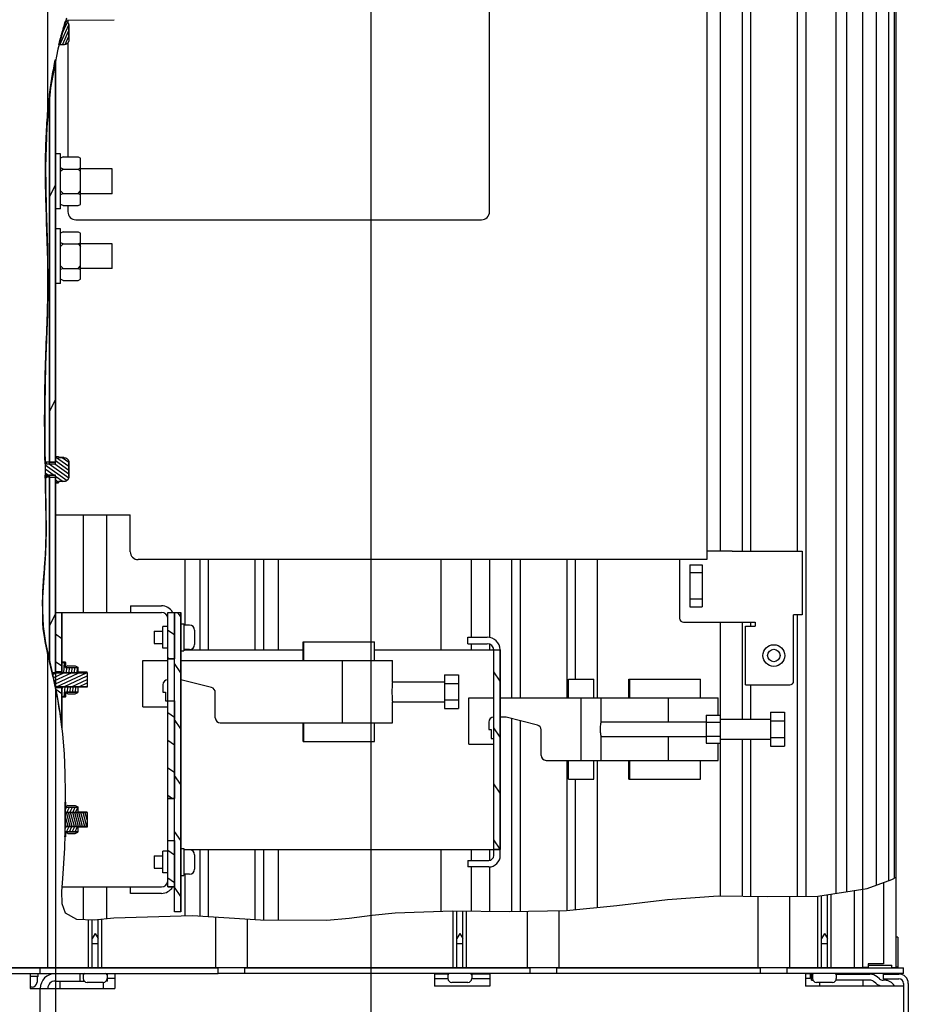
# Paper-space layout 'SUBMITTAL_E1H_1_2' of a CAD drawing. Header units: millimetres. Extents: x 0 to 841, y 0 to 594.
# Tile 4 of 30: x 83 to 172, y 341 to 439. Entities that reach past the tile are written whole.
import ezdxf

# ---------------------------------------------------------------- set-up
doc = ezdxf.new("R2010")
doc.units = ezdxf.units.MM
doc.header["$LTSCALE"] = 46.255
doc.layers.get('0').update_dxf_attribs({"linetype": 'CONTINUOUS'})
for name, color, linetype in [('002___PRT_ALL_AXES', 7, 'CONTINUOUS'), ('02___PRT_ALL_AXES', 7, 'CONTINUOUS'), ('DATUM', 7, 'CONTINUOUS'), ('ROUNDS', 7, 'CONTINUOUS')]:
    doc.layers.add(name, color=color, linetype=linetype)
doc.styles.get("Standard").update_dxf_attribs({"font": 'txt', "width": 0.725})
doc.dimstyles.new('DIMSTYLE_4', dxfattribs={"dimtxt": 3.5, "dimasz": 4.8, "dimexe": 3.2, "dimexo": 1.6, "dimgap": 0.875, "dimtad": 0, "dimtih": 1, "dimtoh": 1, "dimdec": 1, "dimzin": 0, "dimdsep": 46, "dimtxsty": 'STANDARD', "dimblk": 'CLOSED', "dimblk1": 'CLOSED', "dimblk2": 'CLOSED', "dimcen": 0.09, "dimadec": 0, "dimazin": 0, "dimtp": 0.4, "dimtm": 0.4, "dimtfac": 1, "dimtdec": 1, "dimtofl": 0, "dimtmove": 0, "dimatfit": 3, "dimldrblk": 'CLOSED', "dimfxl": 1, "dimtolj": 1, "dimtzin": 0, "dimarcsym": 0})

# ---------------------------------------------------------------- blocks, each defined once
blk = doc.blocks.new('*D73')
at = {"color": 2, "linetype": 'CONTINUOUS'}
blk.add_line((118.478, 453.2), (118.478, 276.37), dxfattribs=at)
at = {"color": 2, "linetype": 'CONTINUOUS', "insert": (116.728, 274.62), "char_height": 3.5, "width": 15.225, "attachment_point": 3, "rotation": 90, "line_spacing_factor": 0.9}
blk.add_mtext('290\\P[11.4]', dxfattribs=at)
blk = doc.blocks.new('_CLOSED')
at = {"color": 0, "linetype": 'BYBLOCK'}
for p, q in [((0, 0), (-1, 0.167)), ((-1, 0.167), (-1, -0.167)), ((-1, -0.167), (0, 0)), ((-1, 0), (0, 0))]:
    blk.add_line(p, q, dxfattribs=at)
blk = doc.blocks.new('*D74')
at = {"color": 2, "linetype": 'CONTINUOUS'}
blk.add_line((86.853, 391.664), (86.853, 276.37), dxfattribs=at)
at = {"color": 2, "linetype": 'CONTINUOUS', "insert": (85.103, 274.62), "char_height": 3.5, "width": 12.6875, "attachment_point": 3, "rotation": 90, "line_spacing_factor": 0.9}
blk.add_mtext('164\\P[6.4]', dxfattribs=at)

psp = doc.layouts.new('SUBMITTAL_E1H_1_2')

# ---------------------------------------------------------------- hatches: boundary and pattern name
at = {"linetype": 'CONTINUOUS'}
h = psp.add_hatch(dxfattribs=at)
h.set_pattern_fill('default__76', color=2, scale=0.241274, angle=245, style=0, pattern_type=0)
h.set_pattern_definition([(245, (0, 0), (0.21866879, -0.10196693), [])])
edge = h.paths.add_edge_path()
edge.add_spline(control_points=[(88.216, 437.192), (88.216, 437.165), (88.212, 437.112), (88.196, 437.037), (88.17, 436.966), (88.135, 436.901), (88.092, 436.842), (88.041, 436.791), (87.984, 436.747), (87.922, 436.713), (87.855, 436.688), (87.786, 436.673), (87.739, 436.669), (87.716, 436.669)], knot_values=[0, 0, 0, 0, 0.090909, 0.181818, 0.272727, 0.363636, 0.454545, 0.545455, 0.636364, 0.727273, 0.818182, 0.909091, 1, 1, 1, 1], degree=3, periodic=0)
edge.add_line((87.716, 436.669), (87.202, 436.669))
edge.add_spline(control_points=[(87.202, 436.669), (87.29, 437.017), (87.49, 437.759), (87.733, 438.593), (87.866, 439.033)], knot_values=[0, 0, 0, 0, 0.5, 1, 1, 1, 1], degree=3, periodic=0)
edge.add_spline(control_points=[(87.866, 439.033), (87.888, 439.026), (87.931, 439.008), (87.992, 438.973), (88.047, 438.93), (88.096, 438.879), (88.138, 438.82), (88.172, 438.756), (88.197, 438.686), (88.212, 438.612), (88.216, 438.56), (88.216, 438.534)], knot_values=[0, 0, 0, 0, 0.111111, 0.222222, 0.333333, 0.444444, 0.555556, 0.666667, 0.777778, 0.888889, 1, 1, 1, 1], degree=3, periodic=0)
edge.add_line((88.216, 438.534), (88.216, 437.192))
h = psp.add_hatch(dxfattribs=at)
h.set_pattern_fill('default__83', color=2, scale=9.081679, angle=245, style=0, pattern_type=0)
h.set_pattern_definition([(245, (0, 0), (8.2308, -3.83808), [])])
edge = h.paths.add_edge_path()
edge.add_line((86.278, 393.362), (86.853, 393.362))
edge.add_line((86.853, 393.362), (86.853, 373.761))
edge.add_line((86.853, 373.761), (86.534, 373.761))
edge.add_arc((0.216, 354.103), 88.528, 12.82967, 13.55431)
edge.add_line((86.278, 374.851), (86.278, 393.362))
edge = h.paths.add_edge_path()
edge.add_spline(control_points=[(86.278, 431.684), (86.358, 432.319), (86.534, 433.535), (86.742, 434.643), (86.853, 435.17)], knot_values=[0, 0, 0, 0, 0.5, 1, 1, 1, 1], degree=3, periodic=0)
edge.add_line((86.853, 435.17), (86.853, 394.864))
edge.add_line((86.853, 394.864), (86.278, 394.864))
edge.add_line((86.278, 394.864), (86.278, 431.684))
h.paths.add_polyline_path([(86.853, 372.318), (86.844, 372.365), (86.853, 372.365)])
h = psp.add_hatch(dxfattribs=at)
h.set_pattern_fill('default__121', color=2, scale=27.163779, angle=45, style=0, pattern_type=0)
h.set_pattern_definition([(45, (0, 0), (-19.2077, 19.2077), [])])
edge = h.paths.add_edge_path()
edge.add_spline(control_points=[(85.603, 382.074), (85.635, 382.526), (85.701, 383.477), (85.831, 385.016), (85.917, 386.752), (85.938, 388.724), (85.897, 390.929), (85.864, 392.533), (85.843, 393.371)], knot_values=[0, 0, 0, 0, 0.166667, 0.333333, 0.5, 0.666667, 0.833333, 1, 1, 1, 1], degree=3, periodic=0)
edge.add_line((85.843, 393.371), (86.253, 393.371))
edge.add_line((86.253, 393.371), (86.253, 374.954))
edge.add_spline(control_points=[(86.253, 374.954), (86.167, 375.313), (86.011, 375.999), (85.821, 376.943), (85.685, 377.78), (85.625, 378.302), (85.603, 378.551)], knot_values=[0, 0, 0, 0, 0.25, 0.5, 0.75, 1, 1, 1, 1], degree=3, periodic=0)
edge.add_line((85.603, 378.551), (85.603, 382.074))
edge = h.paths.add_edge_path()
edge.add_line((86.253, 394.855), (85.815, 394.855))
edge.add_spline(control_points=[(85.815, 394.855), (85.798, 395.788), (85.778, 397.767), (85.78, 401.043), (85.851, 404.714), (86.037, 408.877), (86.133, 412.217), (86.088, 415.653), (85.941, 419.765), (85.849, 423.323), (85.875, 426.469), (86.015, 429.168), (86.163, 430.748), (86.253, 431.476)], knot_values=[0, 0, 0, 0, 0.090909, 0.181818, 0.272727, 0.363636, 0.454545, 0.545455, 0.636364, 0.727273, 0.818182, 0.909091, 1, 1, 1, 1], degree=3, periodic=0)
edge.add_line((86.253, 431.476), (86.253, 394.855))
h = psp.add_hatch(dxfattribs=at)
h.set_pattern_fill('default__80', color=2, scale=12.272802, angle=325, style=0, pattern_type=0)
h.set_pattern_definition([(325, (0, 0), (7.0394, 10.0533), [])])
h.paths.add_polyline_path([(86.253, 393.415), (86.278, 393.415), (86.278, 374.848), (86.253, 374.954)])
edge = h.paths.add_edge_path()
edge.add_arc((133.908, 425.797), 47.993, 172.95392, 173.20156)
edge.add_line((86.278, 431.684), (86.278, 394.811))
edge.add_line((86.278, 394.811), (86.253, 394.811))
edge.add_line((86.253, 394.811), (86.253, 431.478))
h = psp.add_hatch(dxfattribs=at)
h.set_pattern_fill('default__75', color=2, scale=0.317243, angle=325, style=0, pattern_type=0)
h.set_pattern_definition([(325, (0, 0), (0.18196326, 0.25987047), [])])
edge = h.paths.add_edge_path()
edge.add_line((86.853, 393.552), (85.839, 393.552))
edge.add_arc((312.439, 398.243), 226.649, 180.90223, 181.18604)
edge.add_line((85.818, 394.674), (86.853, 394.674))
edge.add_line((86.853, 394.674), (86.853, 395.435))
edge.add_line((86.853, 395.435), (87.166, 395.435))
edge.add_line((87.166, 395.435), (87.166, 395.307))
edge.add_line((87.166, 395.307), (87.716, 395.307))
edge.add_spline(control_points=[(87.716, 395.307), (87.739, 395.307), (87.786, 395.303), (87.855, 395.288), (87.922, 395.263), (87.984, 395.229), (88.041, 395.185), (88.092, 395.134), (88.135, 395.075), (88.17, 395.01), (88.196, 394.939), (88.212, 394.863), (88.216, 394.811), (88.216, 394.784)], knot_values=[0, 0, 0, 0, 0.090909, 0.181818, 0.272727, 0.363636, 0.454545, 0.545455, 0.636364, 0.727273, 0.818182, 0.909091, 1, 1, 1, 1], degree=3, periodic=0)
edge.add_line((88.216, 394.784), (88.216, 393.442))
edge.add_spline(control_points=[(88.216, 393.442), (88.216, 393.415), (88.212, 393.362), (88.196, 393.287), (88.17, 393.216), (88.135, 393.151), (88.092, 393.092), (88.041, 393.041), (87.984, 392.997), (87.922, 392.963), (87.855, 392.938), (87.786, 392.923), (87.739, 392.919), (87.716, 392.919)], knot_values=[0, 0, 0, 0, 0.090909, 0.181818, 0.272727, 0.363636, 0.454545, 0.545455, 0.636364, 0.727273, 0.818182, 0.909091, 1, 1, 1, 1], degree=3, periodic=0)
edge.add_line((87.716, 392.919), (87.166, 392.919))
edge.add_line((87.166, 392.919), (87.166, 392.791))
edge.add_line((87.166, 392.791), (86.853, 392.791))
edge.add_line((86.853, 392.791), (86.853, 393.552))
h = psp.add_hatch(dxfattribs=at)
h.set_pattern_fill('default__119', color=2, scale=0.154657, angle=125, style=0, pattern_type=0)
h.set_pattern_definition([(125, (0, 0), (-0.126687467, -0.08870752), [])])
h.paths.add_polyline_path([(85.838, 393.552), (85.948, 393.552), (85.948, 393.371), (85.842, 393.371)])
h.paths.add_polyline_path([(85.815, 394.855), (85.948, 394.855), (85.948, 394.674), (85.818, 394.674)])
h = psp.add_hatch(dxfattribs=at)
h.set_pattern_fill('default__71', color=2, scale=2.258968, angle=325, style=0, pattern_type=0)
h.set_pattern_definition([(325, (0, 0), (1.29569, 1.850438), [])])
h.paths.add_polyline_path([(86.853, 379.813), (87.503, 379.813), (87.503, 373.841), (86.853, 373.841)])
edge = h.paths.add_edge_path()
edge.add_spline(control_points=[(87.503, 368.303), (87.415, 369.045), (87.22, 370.451), (86.987, 371.7), (86.861, 372.285)], knot_values=[0, 0, 0, 0, 0.5, 1, 1, 1, 1], degree=3, periodic=0)
edge.add_line((86.861, 372.285), (87.503, 372.285))
edge.add_line((87.503, 372.285), (87.503, 368.303))
h.paths.add_polyline_path([(98.128, 356.955), (98.778, 356.955), (98.778, 352.313), (98.128, 352.313)])
h.paths.add_polyline_path([(98.128, 370.955), (98.778, 370.955), (98.778, 361.171), (98.128, 361.171)])
h.paths.add_polyline_path([(98.128, 379.813), (98.778, 379.813), (98.778, 375.171), (98.128, 375.171)])
h = psp.add_hatch(dxfattribs=at)
h.set_pattern_fill('default__68', color=2, scale=3.215515, angle=125, style=0, pattern_type=0)
h.set_pattern_definition([(125, (0, 0), (-2.633996, -1.844344), [])])
h.paths.add_polyline_path([(98.778, 379.813), (99.428, 379.813), (99.428, 349.813), (98.778, 349.813)])
h.paths.add_polyline_path([(130.778, 376.063), (131.428, 376.063), (131.428, 356.063), (130.778, 356.063)])
h = psp.add_hatch(dxfattribs=at)
h.set_pattern_fill('default__70', color=2, scale=0.267221, angle=85, style=0, pattern_type=0)
h.set_pattern_definition([(85, (0, 0), (-0.26620368, 0.0232898), [])])
h.paths.add_polyline_path([(87.503, 372.365), (87.853, 372.365), (89.103, 372.365), (89.103, 371.822), (87.853, 371.822), (87.853, 371.335), (87.503, 371.335)])
h.paths.add_polyline_path([(87.503, 374.791), (87.853, 374.791), (87.853, 374.304), (89.103, 374.304), (89.103, 373.761), (87.853, 373.761), (87.503, 373.761)])
h = psp.add_hatch(dxfattribs=at)
h.set_pattern_fill('default__82', color=2, scale=0.316219, angle=205, style=0, pattern_type=0)
h.set_pattern_definition([(205, (0, 0), (0.13363983, -0.28659155), [])])
edge = h.paths.add_edge_path()
edge.add_line((90.028, 372.365), (86.844, 372.365))
edge.add_arc((8.635, 355.82), 79.94, 11.94502, 12.96937)
edge.add_line((86.535, 373.761), (90.028, 373.761))
edge.add_line((90.028, 373.761), (90.028, 372.365))
h = psp.add_hatch(dxfattribs=at)
h.set_pattern_fill('default__69', color=2, scale=0.259035, angle=245, style=0, pattern_type=0)
h.set_pattern_definition([(245, (0, 0), (0.23476564, -0.10947302), [])])
edge = h.paths.add_edge_path()
edge.add_line((87.853, 360.304), (89.103, 360.304))
edge.add_line((89.103, 360.304), (89.103, 359.761))
edge.add_line((89.103, 359.761), (87.853, 359.761))
edge.add_line((87.853, 359.761), (87.84, 359.761))
edge.add_arc((-47.052, 359.53), 134.892, 0.09821, 0.53592)
edge.add_line((87.835, 360.791), (87.853, 360.791))
edge.add_line((87.853, 360.791), (87.853, 360.304))
edge = h.paths.add_edge_path()
edge.add_line((87.853, 357.335), (87.816, 357.335))
edge.add_arc((7.471, 359.299), 80.369, 358.59953, 359.3343)
edge.add_line((87.834, 358.365), (87.853, 358.365))
edge.add_line((87.853, 358.365), (89.103, 358.365))
edge.add_line((89.103, 358.365), (89.103, 357.822))
edge.add_line((89.103, 357.822), (87.853, 357.822))
edge.add_line((87.853, 357.822), (87.853, 357.335))
h = psp.add_hatch(dxfattribs=at)
h.set_pattern_fill('default__81', color=2, scale=0.199872, angle=285, style=0, pattern_type=0)
h.set_pattern_definition([(285, (0, 0), (0.19306147, 0.05173067), [])])
edge = h.paths.add_edge_path()
edge.add_line((90.028, 358.365), (87.835, 358.365))
edge.add_arc((-17.228, 359.511), 105.069, 359.37542, 0.13643)
edge.add_line((87.84, 359.761), (90.028, 359.761))
edge.add_line((90.028, 359.761), (90.028, 358.365))

# ---------------------------------------------------------------- linework, layer by layer
at = {"color": 7, "linetype": 'CONTINUOUS'}
for p, q in [((86.091, 429.528), (86.091, 507.633)), ((162.041, 476.753), (162.041, 351.374)), ((165.078, 351.669), (165.078, 476.47)), ((166.155, 351.84), (166.155, 476.406)), ((167.716, 476.604), (167.716, 352.088)), ((169.103, 476.751), (169.103, 352.493)), ((170.328, 476.843), (170.328, 352.937)), ((170.903, 476.701), (170.903, 353.192)), ((130.353, 419.94), (130.353, 470.19)), ((161.191, 448.325), (161.191, 385.925)), ((153.466, 447.575), (153.466, 385.925)), ((155.666, 447.575), (155.666, 385.925)), ((156.516, 441.3), (156.516, 385.925)), ((87.955, 439.326), (87.089, 436.214)), ((87.873, 439.03), (87.921, 439.012)), ((87.921, 439.012), (87.983, 438.977)), ((87.983, 438.977), (88.04, 438.934)), ((88.04, 438.934), (88.09, 438.883)), ((88.09, 438.883), (88.134, 438.824)), ((88.103, 439.113), (88.103, 438.865)), ((88.134, 438.824), (88.169, 438.759)), ((88.169, 438.759), (88.194, 438.688)), ((88.194, 438.688), (88.21, 438.613)), ((88.21, 438.613), (88.216, 438.534)), ((88.216, 437.192), (88.216, 438.534)), ((88.134, 436.902), (88.09, 436.843)), ((88.169, 436.967), (88.134, 436.902)), ((88.194, 437.038), (88.169, 436.967)), ((88.21, 437.113), (88.194, 437.038)), ((88.216, 437.192), (88.21, 437.113)), ((87.089, 436.214), (86.364, 432.342)), ((87.716, 436.669), (87.216, 436.669)), ((87.786, 436.674), (87.716, 436.669)), ((87.855, 436.689), (87.786, 436.674)), ((87.921, 436.714), (87.855, 436.689)), ((87.983, 436.749), (87.921, 436.714)), ((88.04, 436.792), (87.983, 436.749)), ((88.09, 436.843), (88.04, 436.792)), ((88.103, 436.861), (88.103, 425.427)), ((86.853, 394.674), (86.853, 434.953)), ((86.364, 432.342), (85.982, 428.409)), ((86.253, 394.674), (86.253, 431.199)), ((86.278, 394.674), (86.278, 431.456)), ((85.982, 428.409), (85.864, 424.452)), ((87.378, 425.738), (86.853, 425.738)), ((87.378, 420.238), (87.378, 425.738)), ((87.628, 425.427), (87.378, 425.302)), ((87.628, 425.427), (89.128, 425.427)), ((89.128, 425.427), (89.378, 425.302)), ((89.378, 420.674), (89.378, 425.302)), ((85.864, 424.452), (85.93, 420.36)), ((87.628, 424.208), (87.378, 424.333)), ((87.628, 424.208), (87.378, 423.958)), ((87.628, 424.208), (89.128, 424.208)), ((89.128, 424.208), (89.378, 424.333)), ((89.128, 424.208), (89.378, 423.958)), ((87.628, 421.768), (87.378, 422.018)), ((87.628, 421.768), (87.378, 421.643)), ((87.628, 421.768), (89.128, 421.768)), ((89.128, 421.768), (89.378, 422.018)), ((89.128, 421.768), (89.378, 421.643)), ((85.93, 420.36), (86.058, 416.279)), ((87.378, 420.238), (86.853, 420.238)), ((87.628, 420.549), (87.378, 420.674)), ((87.628, 420.549), (89.128, 420.549)), ((88.103, 420.549), (88.103, 419.94)), ((89.128, 420.549), (89.378, 420.674)), ((87.378, 418.238), (86.853, 418.238)), ((87.378, 412.738), (87.378, 418.238)), ((87.628, 417.927), (87.378, 417.802)), ((87.628, 417.927), (89.128, 417.927)), ((89.128, 417.927), (89.378, 417.802)), ((89.378, 413.174), (89.378, 417.802)), ((86.058, 416.279), (86.109, 412.2)), ((87.628, 416.708), (87.378, 416.833)), ((87.628, 416.708), (87.378, 416.458)), ((87.628, 416.708), (89.128, 416.708)), ((89.128, 416.708), (89.378, 416.833)), ((89.128, 416.708), (89.378, 416.458)), ((87.628, 414.268), (87.378, 414.518)), ((87.628, 414.268), (87.378, 414.143)), ((87.628, 414.268), (89.128, 414.268)), ((89.128, 414.268), (89.378, 414.518)), ((89.128, 414.268), (89.378, 414.143)), ((86.091, 411.347), (86.091, 413.658)), ((87.378, 412.738), (86.853, 412.738)), ((87.628, 413.049), (87.378, 413.174)), ((87.628, 413.049), (89.128, 413.049)), ((89.128, 413.049), (89.378, 413.174)), ((86.109, 412.2), (86.054, 409.669)), ((86.054, 409.669), (85.959, 407.137)), ((85.959, 407.137), (85.864, 404.604)), ((85.864, 404.604), (85.786, 400.519)), ((85.786, 400.519), (85.794, 396.434)), ((85.794, 396.434), (85.864, 392.352)), ((86.253, 394.855), (85.821, 394.855)), ((85.824, 394.674), (86.853, 394.674)), ((85.948, 394.855), (85.948, 394.674)), ((86.253, 394.811), (86.278, 394.811)), ((86.278, 394.864), (86.853, 394.864)), ((86.853, 395.435), (87.166, 395.435)), ((87.166, 395.435), (87.166, 395.307)), ((87.716, 395.307), (87.166, 395.307)), ((87.716, 395.307), (87.786, 395.302)), ((87.786, 395.302), (87.855, 395.286)), ((87.855, 395.286), (87.921, 395.262)), ((87.921, 395.262), (87.983, 395.227)), ((87.983, 395.227), (88.04, 395.184)), ((88.04, 395.184), (88.09, 395.133)), ((88.09, 395.133), (88.134, 395.074)), ((88.134, 395.074), (88.169, 395.009)), ((88.169, 395.009), (88.194, 394.938)), ((88.194, 394.938), (88.21, 394.863)), ((88.21, 394.863), (88.216, 394.784)), ((88.216, 393.442), (88.216, 394.784)), ((85.843, 393.552), (86.853, 393.552)), ((85.948, 393.552), (85.948, 393.371)), ((86.253, 374.954), (86.253, 393.552)), ((86.278, 374.848), (86.278, 393.552)), ((86.853, 373.761), (86.853, 393.552)), ((86.253, 393.371), (85.847, 393.371)), ((86.253, 393.415), (86.278, 393.415)), ((86.278, 393.362), (86.853, 393.362)), ((86.853, 392.791), (87.166, 392.791)), ((87.166, 392.919), (87.166, 392.791)), ((87.716, 392.919), (87.166, 392.919)), ((87.786, 392.924), (87.716, 392.919)), ((87.855, 392.939), (87.786, 392.924)), ((87.921, 392.964), (87.855, 392.939)), ((87.983, 392.999), (87.921, 392.964)), ((88.04, 393.042), (87.983, 392.999)), ((88.09, 393.093), (88.04, 393.042)), ((88.134, 393.152), (88.09, 393.093)), ((88.169, 393.217), (88.134, 393.152)), ((88.194, 393.288), (88.169, 393.217)), ((88.21, 393.363), (88.194, 393.288)), ((88.216, 393.442), (88.21, 393.363)), ((85.864, 392.352), (85.913, 390.148)), ((85.913, 390.148), (85.927, 387.944)), ((89.678, 379.813), (89.678, 389.59)), ((92.003, 379.813), (92.003, 389.59)), ((85.927, 387.944), (85.864, 385.736)), ((85.864, 385.736), (85.689, 383.276)), ((154.66, 385.925), (161.678, 385.925)), ((161.678, 385.925), (161.678, 379.575)), ((99.841, 385.09), (99.841, 378.538)), ((101.316, 385.09), (101.316, 376.063)), ((102.166, 385.09), (102.166, 376.063)), ((106.841, 385.09), (106.841, 376.063)), ((107.691, 385.09), (107.691, 376.063)), ((109.166, 385.09), (109.166, 376.063)), ((125.478, 385.09), (125.478, 376.063)), ((128.541, 377.313), (128.541, 385.09)), ((130.366, 385.09), (130.366, 377.313)), ((132.566, 385.09), (132.566, 371.238)), ((133.416, 385.09), (133.416, 371.238)), ((138.091, 385.09), (138.091, 371.238)), ((138.941, 385.09), (138.941, 373.113)), ((141.141, 385.09), (141.141, 371.238)), ((150.427, 384.581), (150.427, 380.37)), ((150.427, 384.581), (151.677, 384.581)), ((150.427, 383.788), (151.677, 383.788)), ((151.677, 384.581), (151.677, 380.37)), ((85.689, 383.276), (85.546, 380.821)), ((85.603, 378.911), (85.603, 381.808)), ((85.546, 380.821), (85.619, 378.384)), ((150.427, 381.163), (151.677, 381.163)), ((86.853, 379.813), (94.378, 379.813)), ((87.503, 373.761), (87.503, 379.813)), ((98.128, 352.313), (98.128, 379.813)), ((98.128, 379.813), (99.428, 379.813)), ((98.778, 349.813), (98.778, 379.813)), ((99.428, 349.813), (99.428, 379.813)), ((150.427, 380.37), (151.677, 380.37)), ((153.466, 378.825), (153.466, 369.113)), ((154.66, 378.825), (156.985, 378.825)), ((155.666, 378.825), (155.666, 369.113)), ((156.516, 378.825), (156.516, 378.425)), ((156.985, 378.825), (156.985, 378.425)), ((161.678, 379.575), (160.828, 379.575)), ((161.191, 379.575), (161.191, 351.371)), ((85.619, 378.384), (85.864, 376.744)), ((100.791, 378.038), (100.791, 376.588)), ((156.003, 372.55), (156.003, 378.425)), ((156.003, 378.425), (156.985, 378.425)), ((85.864, 376.744), (86.216, 375.112)), ((111.675, 374.988), (111.675, 376.863)), ((111.675, 376.863), (118.845, 376.863)), ((111.747, 374.988), (111.747, 376.863)), ((118.845, 374.988), (118.845, 376.863)), ((99.741, 376.063), (111.675, 376.063)), ((118.845, 376.063), (130.776, 376.063)), ((128.541, 376.063), (128.541, 376.663)), ((130.366, 376.663), (130.366, 376.051)), ((130.778, 355.463), (130.778, 376.063)), ((130.778, 376.063), (131.428, 376.063)), ((131.428, 355.463), (131.428, 376.063)), ((86.091, 344.238), (86.091, 375.692)), ((86.216, 375.112), (86.599, 373.483)), ((87.853, 374.813), (87.503, 374.813)), ((87.853, 374.791), (87.503, 374.791)), ((87.853, 374.304), (87.853, 374.813)), ((95.628, 370.363), (95.628, 374.988)), ((95.628, 374.988), (98.128, 374.988)), ((98.128, 375.171), (98.778, 375.171)), ((99.428, 374.988), (120.628, 374.988)), ((115.628, 368.738), (115.628, 374.988)), ((120.628, 372.863), (120.628, 374.988)), ((86.853, 373.841), (87.503, 373.841)), ((88.103, 374.463), (87.853, 374.338)), ((87.853, 374.304), (89.103, 374.304)), ((88.103, 374.463), (88.853, 374.463)), ((88.853, 374.463), (89.103, 374.338)), ((89.103, 374.338), (89.103, 373.761)), ((90.028, 373.761), (86.534, 373.761)), ((86.599, 373.483), (87.009, 371.538)), ((90.028, 373.761), (90.028, 372.365)), ((102.501, 372.271), (99.428, 373.05)), ((120.624, 372.817), (120.616, 372.731)), ((120.628, 372.859), (120.624, 372.817)), ((120.628, 372.864), (120.628, 372.859)), ((120.628, 372.863), (125.845, 372.863)), ((125.845, 373.55), (125.845, 370.175)), ((125.845, 373.55), (127.245, 373.55)), ((127.245, 373.55), (127.245, 370.175)), ((138.278, 371.238), (138.278, 373.113)), ((138.278, 373.113), (140.803, 373.113)), ((140.803, 371.238), (140.803, 373.113)), ((144.325, 371.238), (144.325, 373.113)), ((144.325, 373.113), (151.495, 373.113)), ((144.397, 371.238), (144.397, 373.113)), ((151.495, 371.238), (151.495, 373.113)), ((90.028, 372.365), (86.835, 372.365)), ((86.853, 372.277), (86.853, 372.365)), ((86.853, 372.285), (87.503, 372.285)), ((87.503, 368.231), (87.503, 372.365)), ((87.853, 371.313), (87.853, 371.822)), ((87.853, 371.822), (89.103, 371.822)), ((89.103, 372.365), (89.103, 371.788)), ((97.628, 372.563), (97.628, 371.813)), ((97.628, 371.813), (97.878, 371.813)), ((97.878, 371.813), (97.878, 370.938)), ((120.581, 372.071), (120.579, 371.863)), ((120.579, 371.863), (120.581, 371.655)), ((120.587, 372.272), (120.581, 372.071)), ((120.596, 372.454), (120.587, 372.272)), ((120.606, 372.608), (120.596, 372.454)), ((120.616, 372.731), (120.606, 372.608)), ((125.845, 372.684), (127.245, 372.684)), ((156.003, 372.55), (156.653, 372.55)), ((156.516, 372.55), (156.516, 369.113)), ((87.009, 371.538), (87.34, 369.58)), ((87.853, 371.335), (87.503, 371.335)), ((87.853, 371.313), (87.503, 371.313)), ((88.103, 371.663), (87.853, 371.788)), ((88.103, 371.663), (88.853, 371.663)), ((88.853, 371.663), (89.103, 371.788)), ((97.878, 370.938), (98.128, 370.938)), ((98.128, 370.955), (98.778, 370.955)), ((102.878, 369.238), (102.878, 371.786)), ((120.581, 371.655), (120.587, 371.456)), ((120.587, 371.456), (120.596, 371.275)), ((120.596, 371.275), (120.606, 371.122)), ((120.606, 371.122), (120.616, 371)), ((120.616, 371), (120.623, 370.913)), ((120.623, 370.913), (120.628, 370.869)), ((120.628, 370.869), (120.628, 370.862)), ((120.628, 368.738), (120.628, 370.863)), ((120.628, 370.863), (125.845, 370.863)), ((125.845, 371.042), (127.245, 371.042)), ((128.278, 366.613), (128.278, 371.238)), ((128.278, 371.238), (130.778, 371.238)), ((131.428, 371.238), (153.278, 371.238)), ((139.528, 364.988), (139.528, 371.238)), ((141.528, 368.863), (141.528, 371.238)), ((148.278, 368.863), (148.278, 371.238)), ((153.278, 369.525), (153.278, 371.238)), ((95.628, 370.363), (98.128, 370.363)), ((125.845, 370.175), (127.245, 370.175)), ((87.34, 369.58), (87.579, 367.602)), ((132.028, 369.313), (131.428, 369.313)), ((135.151, 368.521), (132.028, 369.313)), ((132.566, 369.177), (132.566, 349.858)), ((133.416, 368.961), (133.416, 349.874)), ((141.525, 368.85), (141.516, 368.806)), ((141.528, 368.863), (141.525, 368.85)), ((141.528, 368.863), (152.053, 368.863)), ((152.053, 369.525), (152.053, 366.7)), ((152.053, 369.525), (153.453, 369.525)), ((153.453, 369.525), (153.453, 366.7)), ((153.453, 369.113), (158.495, 369.113)), ((158.495, 369.8), (158.495, 366.425)), ((158.495, 369.8), (159.895, 369.8)), ((158.495, 368.934), (159.895, 368.934)), ((159.895, 369.8), (159.895, 366.425)), ((103.378, 368.738), (120.628, 368.738)), ((111.675, 366.863), (111.675, 368.738)), ((111.747, 366.863), (111.747, 368.738)), ((118.845, 366.863), (118.845, 368.738)), ((130.278, 368.813), (130.278, 368.063)), ((130.278, 368.063), (130.528, 368.063)), ((130.528, 368.063), (130.528, 367.188)), ((135.528, 365.488), (135.528, 368.036)), ((141.444, 368.259), (141.441, 368.113)), ((141.441, 368.113), (141.444, 367.966)), ((141.454, 368.401), (141.444, 368.259)), ((141.444, 367.966), (141.454, 367.825)), ((141.468, 368.531), (141.454, 368.401)), ((141.485, 368.644), (141.468, 368.531)), ((141.501, 368.736), (141.485, 368.644)), ((141.516, 368.806), (141.501, 368.736)), ((152.053, 368.811), (153.453, 368.811)), ((87.579, 367.602), (87.721, 365.628)), ((111.675, 366.863), (118.845, 366.863)), ((130.528, 367.188), (130.778, 367.188)), ((141.454, 367.825), (141.468, 367.696)), ((141.468, 367.696), (141.485, 367.583)), ((141.485, 367.583), (141.501, 367.491)), ((141.501, 367.491), (141.515, 367.421)), ((141.515, 367.421), (141.525, 367.377)), ((141.525, 367.377), (141.528, 367.363)), ((141.528, 364.988), (141.528, 367.363)), ((141.528, 367.363), (152.053, 367.363)), ((148.278, 364.988), (148.278, 367.363)), ((152.053, 367.415), (153.453, 367.415)), ((153.453, 367.113), (158.495, 367.113)), ((153.466, 367.113), (153.466, 351.427)), ((155.666, 367.113), (155.666, 351.396)), ((156.516, 367.113), (156.516, 351.385)), ((158.495, 367.292), (159.895, 367.292)), ((128.278, 366.613), (130.778, 366.613)), ((152.053, 366.7), (153.453, 366.7)), ((153.278, 364.988), (153.278, 366.7)), ((158.495, 366.425), (159.895, 366.425)), ((87.721, 365.628), (87.792, 363.657)), ((136.028, 364.988), (153.278, 364.988)), ((138.091, 364.988), (138.091, 349.963)), ((138.278, 363.113), (138.278, 364.988)), ((140.803, 363.113), (140.803, 364.988)), ((141.141, 364.988), (141.141, 350.259)), ((144.325, 363.113), (144.325, 364.988)), ((144.397, 363.113), (144.397, 364.988)), ((151.495, 363.113), (151.495, 364.988)), ((87.792, 363.657), (87.824, 361.721)), ((138.278, 363.113), (140.803, 363.113)), ((138.941, 363.113), (138.941, 350.045)), ((144.325, 363.113), (151.495, 363.113)), ((87.824, 361.721), (87.84, 358.982)), ((98.128, 361.171), (98.778, 361.171)), ((87.853, 360.813), (87.829, 360.813)), ((87.853, 360.791), (87.83, 360.791)), ((87.853, 360.304), (87.853, 360.813)), ((88.103, 360.463), (87.853, 360.338)), ((87.853, 360.304), (89.103, 360.304)), ((88.103, 360.463), (88.853, 360.463)), ((88.853, 360.463), (89.103, 360.338)), ((89.103, 360.338), (89.103, 359.761)), ((87.84, 358.982), (87.778, 356.189)), ((90.028, 359.761), (87.835, 359.761)), ((90.028, 359.761), (90.028, 358.365)), ((90.028, 358.365), (87.826, 358.365)), ((89.103, 358.365), (89.103, 357.788)), ((87.853, 357.335), (87.803, 357.335)), ((87.853, 357.313), (87.803, 357.313)), ((87.853, 357.313), (87.853, 357.822)), ((87.853, 357.822), (89.103, 357.822)), ((88.103, 357.663), (87.853, 357.788)), ((88.103, 357.663), (88.853, 357.663)), ((88.853, 357.663), (89.103, 357.788)), ((87.778, 356.189), (87.579, 353.145)), ((98.128, 356.955), (98.778, 356.955)), ((99.741, 356.063), (131.428, 356.063)), ((101.316, 356.063), (101.316, 349.409)), ((102.166, 356.063), (102.166, 349.356)), ((106.841, 356.063), (106.841, 349.064)), ((107.691, 356.063), (107.691, 349.027)), ((109.166, 356.063), (109.166, 349.016)), ((125.478, 356.063), (125.478, 349.881)), ((128.541, 354.963), (128.541, 356.063)), ((130.366, 356.063), (130.366, 354.963)), ((100.791, 355.538), (100.791, 354.088)), ((128.541, 349.901), (128.541, 354.313)), ((130.366, 354.313), (130.366, 349.879)), ((87.579, 353.145), (87.476, 351.841)), ((99.841, 353.588), (99.841, 349.434)), ((170.649, 353.054), (171.091, 353.295)), ((87.513, 352.313), (94.378, 352.313)), ((89.678, 349.057), (89.678, 352.313)), ((92.003, 349.153), (92.003, 352.313)), ((98.128, 352.313), (98.778, 352.313)), ((163.245, 351.378), (168.198, 352.165)), ((167.732, 352.091), (167.732, 344.238)), ((168.198, 352.165), (170.649, 353.054)), ((87.476, 351.841), (87.503, 350.639)), ((148.174, 351.064), (153.25, 351.43)), ((153.25, 351.43), (158.25, 351.361)), ((157.266, 344.238), (157.266, 351.374)), ((158.25, 351.361), (163.245, 351.378)), ((160.441, 344.238), (160.441, 351.368)), ((163.253, 344.238), (163.253, 351.38)), ((163.628, 344.238), (163.628, 351.439)), ((164.203, 344.238), (164.203, 351.531)), ((164.578, 344.238), (164.578, 351.59)), ((166.892, 351.958), (166.892, 344.238)), ((87.503, 350.639), (87.824, 349.714)), ((138.058, 349.96), (143.114, 350.45)), ((143.114, 350.45), (148.174, 351.064)), ((87.824, 349.714), (88.983, 349.077)), ((90.732, 349.027), (92.725, 349.224)), ((92.725, 349.224), (100.578, 349.455)), ((99.428, 349.813), (98.778, 349.813)), ((100.578, 349.455), (107.396, 349.029)), ((102.916, 344.238), (102.916, 349.309)), ((114.044, 348.979), (116.293, 349.195)), ((116.293, 349.195), (118.589, 349.469)), ((118.589, 349.469), (120.905, 349.714)), ((120.905, 349.714), (126.649, 349.924)), ((126.649, 349.924), (132.364, 349.855)), ((126.716, 344.238), (126.716, 349.923)), ((127.091, 344.238), (127.091, 349.918)), ((127.666, 344.238), (127.666, 349.911)), ((128.041, 344.238), (128.041, 349.907)), ((132.364, 349.855), (138.058, 349.96)), ((134.166, 344.238), (134.166, 349.888)), ((137.341, 344.238), (137.341, 349.946)), ((88.983, 349.077), (90.732, 349.027)), ((90.178, 344.238), (90.178, 349.043)), ((90.553, 344.238), (90.553, 349.032)), ((91.128, 344.238), (91.128, 349.066)), ((91.503, 344.238), (91.503, 349.103)), ((106.091, 344.238), (106.091, 349.111)), ((107.396, 349.029), (114.044, 348.979)), ((90.841, 347.638), (90.553, 347.14)), ((90.841, 347.638), (91.128, 347.14)), ((127.378, 347.638), (127.091, 347.14)), ((127.378, 347.638), (127.666, 347.14)), ((163.916, 347.638), (163.628, 347.14)), ((163.916, 347.638), (164.203, 347.14)), ((171.278, 347.288), (171.091, 347.288)), ((171.278, 347.288), (171.278, 344.288)), ((91.128, 346.599), (90.553, 346.599)), ((127.666, 346.599), (127.091, 346.599)), ((164.203, 346.599), (163.628, 346.599)), ((103.166, 344.213), (103.166, 344.238)), ((103.166, 344.238), (160.191, 344.238)), ((105.841, 344.213), (105.841, 344.238)), ((105.841, 344.213), (134.416, 344.213)), ((134.416, 344.213), (134.416, 344.238)), ((137.091, 344.213), (137.091, 344.238)), ((137.091, 344.213), (157.516, 344.213)), ((157.516, 344.213), (157.516, 344.238)), ((160.191, 344.213), (160.191, 344.238)), ((167.361, 344.238), (167.729, 344.238)), ((170.966, 344.238), (171.091, 344.238)), ((171.278, 344.288), (171.091, 344.288)), ((162.626, 342.988), (162.626, 343.563)), ((169.43, 343.098), (169.196, 343.294)), ((84.516, 342.275), (84.341, 342.275)), ((91.653, 342.75), (90.028, 342.75)), ((128.191, 342.75), (126.566, 342.75)), ((164.728, 342.75), (163.103, 342.75)), ((169.941, 342.963), (169.8, 342.963)), ((172.316, 342.638), (172.316, 295.313))]:
    psp.add_line(p, q, dxfattribs=at)
at = {"color": 3, "linetype": 'CONTINUOUS'}
for p, q in [((152.128, 474.44), (152.128, 385.09)), ((86.853, 389.59), (94.353, 389.59)), ((152.128, 385.09), (151.378, 385.09)), ((105.841, 344.213), (103.166, 344.213)), ((137.091, 344.213), (134.416, 344.213)), ((160.191, 344.213), (157.516, 344.213)), ((168.327, 344.238), (168.327, 344.463)), ((168.327, 344.463), (170.665, 344.463)), ((170.665, 344.213), (170.665, 344.463)), ((84.341, 343.613), (47.978, 343.613)), ((84.341, 343.613), (84.341, 342.138)), ((92.803, 343.638), (92.803, 342.138)), ((105.841, 343.638), (103.166, 343.638)), ((124.835, 343.638), (124.835, 342.388)), ((130.376, 343.638), (130.376, 342.388)), ((137.091, 343.638), (134.416, 343.638)), ((160.191, 343.638), (157.516, 343.638)), ((162.008, 343.638), (162.008, 342.388)), ((130.376, 342.388), (124.835, 342.388)), ((171.841, 342.388), (162.008, 342.388)), ((169.061, 342.657), (168.827, 342.853)), ((171.841, 342.638), (171.841, 295.313)), ((84.341, 342.138), (92.803, 342.138)), ((85.341, 294.988), (85.341, 342.138))]:
    psp.add_line(p, q, dxfattribs=at)
at = {"color": 2, "linetype": 'CONTINUOUS'}
for p, q in [((88.216, 438.534), (88.216, 437.192)), ((87.716, 436.669), (87.202, 436.669)), ((86.853, 435.17), (86.853, 394.864)), ((86.253, 394.811), (86.253, 431.478)), ((86.253, 431.476), (86.253, 394.855)), ((86.278, 431.684), (86.278, 394.811)), ((86.278, 394.864), (86.278, 431.684)), ((85.818, 394.674), (85.815, 394.855)), ((85.815, 394.855), (85.948, 394.855)), ((86.253, 394.855), (85.815, 394.855)), ((85.948, 394.674), (85.818, 394.674)), ((85.818, 394.674), (86.853, 394.674)), ((85.948, 394.855), (85.948, 394.674)), ((86.278, 394.811), (86.253, 394.811)), ((86.853, 394.864), (86.278, 394.864)), ((86.853, 394.674), (86.853, 395.435)), ((86.853, 395.435), (87.166, 395.435)), ((87.166, 395.435), (87.166, 395.307)), ((87.166, 395.307), (87.716, 395.307)), ((88.216, 394.784), (88.216, 393.442)), ((85.842, 393.371), (85.838, 393.552)), ((85.838, 393.552), (85.948, 393.552)), ((86.853, 393.552), (85.839, 393.552)), ((85.948, 393.552), (85.948, 393.371)), ((86.853, 392.791), (86.853, 393.552)), ((85.948, 393.371), (85.842, 393.371)), ((85.843, 393.371), (86.253, 393.371)), ((86.253, 374.954), (86.253, 393.415)), ((86.253, 393.415), (86.278, 393.415)), ((86.253, 393.371), (86.253, 374.954)), ((86.278, 393.415), (86.278, 374.848)), ((86.278, 374.851), (86.278, 393.362)), ((86.278, 393.362), (86.853, 393.362)), ((86.853, 393.362), (86.853, 373.761)), ((87.166, 392.791), (86.853, 392.791)), ((87.166, 392.919), (87.166, 392.791)), ((87.716, 392.919), (87.166, 392.919)), ((85.603, 378.551), (85.603, 382.074)), ((86.853, 373.841), (86.853, 379.813)), ((86.853, 379.813), (87.503, 379.813)), ((87.503, 379.813), (87.503, 373.841)), ((98.128, 375.171), (98.128, 379.813)), ((98.128, 379.813), (98.778, 379.813)), ((98.778, 379.813), (98.778, 375.171)), ((98.778, 349.813), (98.778, 379.813)), ((98.778, 379.813), (99.428, 379.813)), ((99.428, 379.813), (99.428, 349.813)), ((130.778, 356.063), (130.778, 376.063)), ((130.778, 376.063), (131.428, 376.063)), ((131.428, 376.063), (131.428, 356.063)), ((86.278, 374.848), (86.253, 374.954)), ((87.503, 373.761), (87.503, 374.791)), ((87.503, 374.791), (87.853, 374.791)), ((87.853, 374.791), (87.853, 374.304)), ((98.778, 375.171), (98.128, 375.171)), ((87.503, 373.841), (86.853, 373.841)), ((87.853, 374.304), (89.103, 374.304)), ((89.103, 374.304), (89.103, 373.761)), ((86.853, 373.761), (86.534, 373.761)), ((86.535, 373.761), (90.028, 373.761)), ((87.853, 373.761), (87.503, 373.761)), ((89.103, 373.761), (87.853, 373.761)), ((90.028, 373.761), (90.028, 372.365)), ((86.853, 372.318), (86.844, 372.365)), ((86.844, 372.365), (86.853, 372.365)), ((90.028, 372.365), (86.844, 372.365)), ((86.853, 372.365), (86.853, 372.318)), ((86.861, 372.285), (87.503, 372.285)), ((87.503, 371.335), (87.503, 372.365)), ((87.503, 372.365), (87.853, 372.365)), ((87.503, 372.285), (87.503, 368.303)), ((87.853, 372.365), (89.103, 372.365)), ((87.853, 371.822), (87.853, 371.335)), ((89.103, 371.822), (87.853, 371.822)), ((89.103, 372.365), (89.103, 371.822)), ((87.853, 371.335), (87.503, 371.335)), ((98.128, 361.171), (98.128, 370.955)), ((98.128, 370.955), (98.778, 370.955)), ((98.778, 370.955), (98.778, 361.171)), ((98.778, 361.171), (98.128, 361.171)), ((87.835, 360.791), (87.853, 360.791)), ((87.853, 360.791), (87.853, 360.304)), ((87.853, 360.304), (89.103, 360.304)), ((89.103, 360.304), (89.103, 359.761)), ((87.853, 359.761), (87.84, 359.761)), ((87.84, 359.761), (90.028, 359.761)), ((89.103, 359.761), (87.853, 359.761)), ((90.028, 359.761), (90.028, 358.365)), ((87.834, 358.365), (87.853, 358.365)), ((90.028, 358.365), (87.835, 358.365)), ((87.853, 358.365), (89.103, 358.365)), ((89.103, 358.365), (89.103, 357.822)), ((87.853, 357.335), (87.816, 357.335)), ((87.853, 357.822), (87.853, 357.335)), ((89.103, 357.822), (87.853, 357.822)), ((98.128, 352.313), (98.128, 356.955)), ((98.128, 356.955), (98.778, 356.955)), ((98.778, 356.955), (98.778, 352.313)), ((131.428, 356.063), (130.778, 356.063)), ((98.778, 352.313), (98.128, 352.313)), ((99.428, 349.813), (98.778, 349.813))]:
    psp.add_line(p, q, dxfattribs=at)
for centre, radius, start, end in [((133.908, 425.797), 47.993, 172.95392, 173.20156), ((312.439, 398.243), 226.649, 180.90223, 181.18604), ((0.216, 354.103), 88.528, 12.82967, 13.55431), ((8.635, 355.82), 79.94, 11.94502, 12.96937), ((-47.052, 359.53), 134.892, 0.09821, 0.53592), ((-17.228, 359.511), 105.069, 359.37542, 0.13643), ((7.471, 359.299), 80.369, 358.59953, 359.3343)]:
    psp.add_arc(centre, radius, start, end, dxfattribs=at)
at = {"color": 7, "linetype": 'CONTINUOUS'}
for centre, radius, start, end in [((97.478, 379.163), 1.3, 30.03305, 90), ((97.478, 379.163), 0.65, 0, 90), ((100.291, 378.038), 0.5, 0, 90), ((130.128, 376.013), 1.3, 2.20504, 90), ((100.291, 376.588), 0.5, 270, 360), ((130.128, 376.013), 0.65, 4.39339, 90), ((98.128, 372.563), 0.5, 90, 180), ((102.378, 371.786), 0.5, 0, 75.77133), ((103.378, 369.238), 0.5, 180, 270), ((130.778, 368.813), 0.5, 90, 180), ((135.028, 368.036), 0.5, 0, 75.77133), ((136.028, 365.488), 0.5, 180, 270), ((100.291, 355.538), 0.5, 0, 90), ((130.278, 355.463), 1.15, 270, 360), ((130.278, 355.463), 0.5, 270, 360), ((100.291, 354.088), 0.5, 270, 360), ((97.478, 352.963), 0.65, 270, 360), ((97.478, 352.963), 1.3, 270, 329.96695), ((168.457, 342.413), 1.15, 50, 90), ((171.366, 342.638), 0.95, 0, 90), ((84.516, 342.775), 0.5, 270, 360), ((86.841, 342.138), 0.75, 90, 180), ((90.028, 343.125), 0.375, 180, 270), ((91.653, 343.125), 0.375, 270, 360), ((126.566, 343.125), 0.375, 180, 270), ((128.191, 343.125), 0.375, 270, 360), ((163.103, 343.125), 0.375, 180, 270), ((164.728, 343.125), 0.375, 270, 360), ((169.8, 343.538), 0.575, 230, 270), ((169.941, 341.813), 1.15, 30.59889, 90)]:
    psp.add_arc(centre, radius, start, end, dxfattribs=at)
at = {"color": 3, "linetype": 'CONTINUOUS'}
for centre, radius, start, end in [((86.841, 342.138), 1.5, 90, 180), ((168.457, 342.413), 0.575, 50, 90), ((169.8, 343.538), 1.15, 230, 256.66667), ((171.366, 342.638), 0.475, 0, 90)]:
    psp.add_arc(centre, radius, start, end, dxfattribs=at)
at = {"color": 2, "linetype": 'CONTINUOUS'}
for points in [[(87.202, 436.669), (87.29, 437.017), (87.49, 437.759), (87.733, 438.593), (87.866, 439.033)], [(87.866, 439.033), (87.888, 439.026), (87.931, 439.008), (87.992, 438.973), (88.047, 438.93), (88.096, 438.879), (88.138, 438.82), (88.172, 438.756), (88.197, 438.686), (88.212, 438.612), (88.216, 438.56), (88.216, 438.534)], [(88.216, 437.192), (88.216, 437.165), (88.212, 437.112), (88.196, 437.037), (88.17, 436.966), (88.135, 436.901), (88.092, 436.842), (88.041, 436.791), (87.984, 436.747), (87.922, 436.713), (87.855, 436.688), (87.786, 436.673), (87.739, 436.669), (87.716, 436.669)], [(86.278, 431.684), (86.358, 432.319), (86.534, 433.535), (86.742, 434.643), (86.853, 435.17)], [(85.815, 394.855), (85.798, 395.788), (85.778, 397.767), (85.78, 401.043), (85.851, 404.714), (86.037, 408.877), (86.133, 412.217), (86.088, 415.653), (85.941, 419.765), (85.849, 423.323), (85.875, 426.469), (86.015, 429.168), (86.163, 430.748), (86.253, 431.476)], [(87.716, 395.307), (87.739, 395.307), (87.786, 395.303), (87.855, 395.288), (87.922, 395.263), (87.984, 395.229), (88.041, 395.185), (88.092, 395.134), (88.135, 395.075), (88.17, 395.01), (88.196, 394.939), (88.212, 394.863), (88.216, 394.811), (88.216, 394.784)], [(85.603, 382.074), (85.635, 382.526), (85.701, 383.477), (85.831, 385.016), (85.917, 386.752), (85.938, 388.724), (85.897, 390.929), (85.864, 392.533), (85.843, 393.371)], [(88.216, 393.442), (88.216, 393.415), (88.212, 393.362), (88.196, 393.287), (88.17, 393.216), (88.135, 393.151), (88.092, 393.092), (88.041, 393.041), (87.984, 392.997), (87.922, 392.963), (87.855, 392.938), (87.786, 392.923), (87.739, 392.919), (87.716, 392.919)], [(86.253, 374.954), (86.167, 375.313), (86.011, 375.999), (85.821, 376.943), (85.685, 377.78), (85.625, 378.302), (85.603, 378.551)], [(87.503, 368.303), (87.415, 369.045), (87.22, 370.451), (86.987, 371.7), (86.861, 372.285)]]:
    psp.add_open_spline(points, degree=3, dxfattribs=at)
at = {"layer": '002___PRT_ALL_AXES', "color": 7, "linetype": 'CONTINUOUS'}
for p, q in [((171.091, 344.238), (171.091, 507.618)), ((92.528, 424.238), (89.378, 424.238)), ((92.528, 421.738), (92.528, 424.238)), ((92.528, 421.738), (89.378, 421.738)), ((92.528, 416.738), (89.378, 416.738)), ((92.528, 414.238), (92.528, 416.738)), ((92.528, 414.238), (89.378, 414.238)), ((97.628, 376.225), (97.628, 378.4)), ((98.128, 378.4), (97.628, 378.4)), ((98.128, 376.225), (97.628, 376.225)), ((90.028, 373.813), (89.103, 373.813)), ((90.028, 373.761), (90.028, 373.813)), ((90.028, 372.313), (89.103, 372.313)), ((90.028, 372.365), (90.028, 372.313)), ((90.028, 359.813), (89.103, 359.813)), ((90.028, 359.761), (90.028, 359.813)), ((90.028, 358.313), (89.103, 358.313)), ((90.028, 358.365), (90.028, 358.313)), ((97.628, 353.725), (97.628, 355.9)), ((98.128, 355.9), (97.628, 355.9)), ((98.128, 353.725), (97.628, 353.725)), ((167.728, 352.09), (167.728, 344.238)), ((169.828, 352.756), (169.828, 344.613)), ((168.278, 344.238), (167.729, 344.238)), ((168.278, 344.613), (168.278, 344.238)), ((169.827, 344.613), (168.278, 344.613)), ((87.297, 342.888), (87.297, 342.138)), ((91.634, 342.75), (91.634, 342.138)), ((163.457, 342.388), (163.457, 342.75)), ((167.794, 342.388), (167.794, 342.988))]:
    psp.add_line(p, q, dxfattribs=at)
psp.add_circle((158.841, 375.488), 1.087, dxfattribs=at)
at = {"layer": '02___PRT_ALL_AXES', "color": 7, "linetype": 'CONTINUOUS'}
for p, q in [((96.741, 377.938), (96.741, 376.688)), ((96.741, 377.938), (97.628, 377.938)), ((99.428, 378.663), (99.741, 378.663)), ((99.741, 378.663), (99.741, 375.963)), ((100.291, 378.538), (99.741, 378.538)), ((96.741, 376.688), (97.628, 376.688)), ((99.428, 375.963), (99.741, 375.963)), ((100.291, 376.088), (99.741, 376.088)), ((99.428, 356.163), (99.741, 356.163)), ((99.741, 356.163), (99.741, 353.463)), ((100.291, 356.038), (99.741, 356.038)), ((96.741, 355.438), (96.741, 354.188)), ((96.741, 355.438), (97.628, 355.438)), ((96.741, 354.188), (97.628, 354.188)), ((99.428, 353.463), (99.741, 353.463)), ((100.291, 353.588), (99.741, 353.588)), ((85.141, 343.325), (84.341, 343.325)), ((85.016, 343.325), (85.016, 342.775)), ((85.141, 343.325), (85.141, 343.638))]:
    psp.add_line(p, q, dxfattribs=at)
psp.add_circle((158.841, 375.488), 0.625, dxfattribs=at)
at = {"layer": 'DATUM', "color": 7, "linetype": 'CONTINUOUS'}
psp.add_line((166.876, 343.638), (166.876, 343.563), dxfattribs=at)
at = {"layer": 'ROUNDS', "color": 7, "linetype": 'CONTINUOUS'}
for p, q in [((87.895, 439.11), (92.73, 439.173)), ((88.903, 419.14), (129.553, 419.14)), ((154.66, 385.925), (152.128, 385.925)), ((149.402, 385.09), (149.402, 379.225)), ((94.378, 380.463), (94.378, 379.813)), ((94.378, 380.463), (97.478, 380.463)), ((94.378, 379.813), (97.478, 379.813)), ((149.802, 378.825), (154.66, 378.825)), ((160.828, 372.95), (160.828, 379.575)), ((128.178, 376.663), (128.178, 377.313)), ((128.178, 377.313), (130.128, 377.313)), ((128.178, 376.663), (130.128, 376.663)), ((156.653, 372.55), (160.428, 372.55)), ((128.178, 354.963), (128.178, 354.313)), ((128.178, 354.963), (130.278, 354.963)), ((130.278, 354.313), (128.178, 354.313)), ((94.378, 351.663), (94.378, 352.313)), ((94.378, 352.313), (97.478, 352.313)), ((97.478, 351.663), (94.378, 351.663)), ((58.982, 344.238), (103.166, 344.238)), ((85.341, 343.638), (85.341, 344.238)), ((85.341, 344.213), (86.091, 344.213)), ((102.916, 344.213), (103.166, 344.213)), ((103.166, 343.638), (103.166, 344.213)), ((105.841, 343.638), (105.841, 344.213)), ((134.416, 343.638), (134.416, 344.213)), ((137.091, 343.638), (137.091, 344.213)), ((157.516, 343.638), (157.516, 344.213)), ((160.191, 344.238), (167.361, 344.238)), ((160.191, 343.638), (160.191, 344.213)), ((160.191, 344.213), (160.441, 344.213)), ((167.361, 344.238), (167.361, 344.213)), ((170.665, 344.238), (171.043, 344.238)), ((171.841, 343.638), (171.841, 344.213)), ((82.216, 343.638), (103.166, 343.638)), ((89.341, 342.888), (89.341, 343.638)), ((89.653, 343.513), (89.653, 343.125)), ((92.028, 343.513), (92.028, 343.125)), ((92.091, 342.888), (92.091, 343.638)), ((134.416, 343.638), (105.841, 343.638)), ((126.191, 343.513), (126.191, 343.125)), ((128.566, 343.513), (128.566, 343.125)), ((157.516, 343.638), (137.091, 343.638)), ((171.841, 343.638), (160.191, 343.638)), ((162.491, 343.638), (162.491, 343.138)), ((162.626, 343.563), (162.74, 343.563)), ((162.728, 343.513), (162.728, 343.125)), ((165.103, 343.563), (168.457, 343.563)), ((165.103, 343.513), (165.103, 343.125)), ((169.816, 343.113), (169.816, 343.588)), ((169.816, 343.588), (171.366, 343.588)), ((86.841, 342.888), (89.739, 342.888)), ((92.091, 342.888), (91.943, 342.888))]:
    psp.add_line(p, q, dxfattribs=at)
at = {"layer": 'ROUNDS', "color": 3, "linetype": 'CONTINUOUS'}
for p, q in [((94.353, 385.89), (94.353, 389.59)), ((151.378, 385.09), (95.153, 385.09)), ((82.216, 344.213), (85.341, 344.213)), ((86.091, 344.213), (102.916, 344.213)), ((134.166, 344.213), (106.091, 344.213)), ((157.266, 344.213), (137.341, 344.213)), ((160.441, 344.213), (171.841, 344.213)), ((92.803, 343.613), (92.091, 343.613)), ((124.835, 343.613), (126.242, 343.613)), ((128.514, 343.613), (130.376, 343.613)), ((162.491, 343.613), (162.008, 343.613)), ((92.803, 343.138), (92.091, 343.138)), ((124.835, 343.138), (126.191, 343.138)), ((128.566, 343.138), (130.376, 343.138)), ((162.491, 343.138), (162.008, 343.138)), ((162.626, 342.988), (162.757, 342.988)), ((168.457, 342.988), (165.103, 342.988)), ((169.816, 343.113), (171.366, 343.113))]:
    psp.add_line(p, q, dxfattribs=at)
at = {"layer": 'ROUNDS', "color": 7, "linetype": 'CONTINUOUS'}
for centre, radius, start, end in [((88.903, 419.94), 0.8, 180, 270), ((129.553, 419.94), 0.8, 270, 360), ((149.802, 379.225), 0.4, 180, 270), ((160.428, 372.95), 0.4, 270, 360), ((89.778, 343.513), 0.125, 90, 180), ((91.903, 343.513), 0.125, 0, 90), ((126.316, 343.513), 0.125, 90, 180), ((128.441, 343.513), 0.125, 0, 90), ((162.853, 343.513), 0.125, 90, 180), ((164.978, 343.513), 0.125, 0, 90)]:
    psp.add_arc(centre, radius, start, end, dxfattribs=at)
at = {"layer": 'ROUNDS', "color": 3, "linetype": 'CONTINUOUS'}
psp.add_arc((95.153, 385.89), 0.8, 180, 270, dxfattribs=at)

# ---------------------------------------------------------------- dimensions: what is measured, and where the dimension line sits
at = {"color": 2, "linetype": 'CONTINUOUS'}
for feature_location, offset, origin, text, picture, middle in [((118.478, 453.2), (0, -176.831), (118.478, 454.8), '290\\P[11.4]', '*D73', (121.103, 267.007)), ((86.853, 391.664), (0, -115.295), (86.853, 393.264), '164\\P[6.4]', '*D74', (89.478, 268.276))]:
    dim = psp.add_ordinate_dim(feature_location=feature_location, offset=offset, dtype=1, origin=origin, text=text, dimstyle='DIMSTYLE_4', dxfattribs=at)
    dim.commit()
    dim.dimension.update_dxf_attribs({"geometry": picture, "text_midpoint": middle})

doc.saveas('drawing.dxf')
